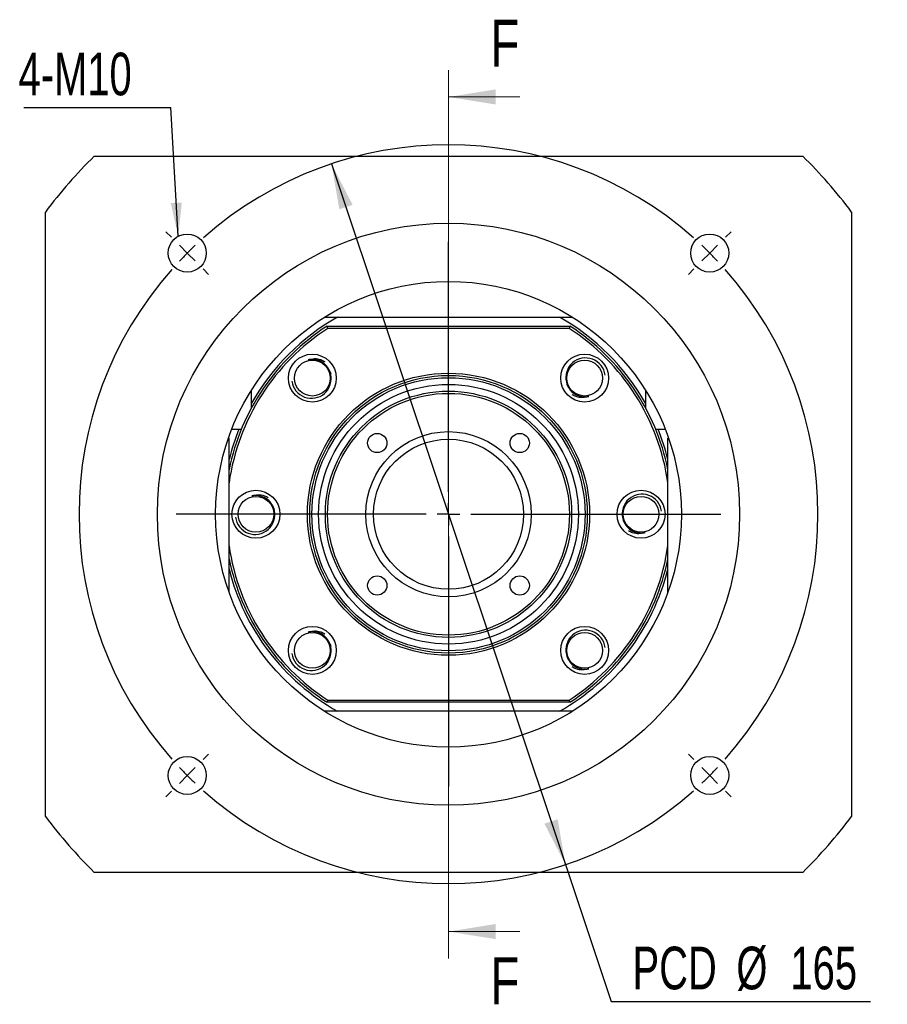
# Paper-space layout 'MBCS35-I' of a CAD drawing. Header units: millimetres. Extents: x 25 to 284, y 3 to 200.
# Tile 1 of 5: x 25 to 90, y 16 to 90. Entities that reach past the tile are written whole.
import ezdxf

# ---------------------------------------------------------------- set-up
doc = ezdxf.new("R2010")
doc.units = ezdxf.units.MM
doc.layers.add('圖層0', color=7, linetype='Continuous')
doc.styles.add('SLDTEXTSTYLE0', font='TXT', dxfattribs={"width": 0.7})
doc.styles.add('SLDTEXTSTYLE3', font='TXT', dxfattribs={"width": 0.75})
doc.dimstyles.new('SLDDIMSTYLE1', dxfattribs={"dimtxt": 3.389974, "dimasz": 2.5, "dimexe": 0, "dimexo": 0.0625, "dimgap": 0.847493, "dimtad": 0, "dimtih": 1, "dimtoh": 1, "dimlfac": 3, "dimrnd": 1e-09, "dimzin": 12, "dimdsep": 46, "dimtxsty": 'SLDTEXTSTYLE0', "dimsah": 1, "dimcen": 0, "dimadec": 0, "dimazin": 3, "dimtfac": 1, "dimtmove": 0, "dimatfit": 3, "dimfxl": 0, "dimfrac": 2, "dimtolj": 1, "dimtzin": 12, "dimarcsym": 0})
doc.dimstyles.new('SLDDIMSTYLE2', dxfattribs={"dimtxt": 0.18, "dimasz": 2.5, "dimexe": 0, "dimexo": 0.0625, "dimgap": 0, "dimtad": 0, "dimtih": 1, "dimtoh": 1, "dimdec": 0, "dimrnd": 1e-09, "dimzin": 0, "dimdsep": 46, "dimtxsty": 'Standard', "dimsah": 1, "dimcen": 0.09, "dimadec": 0, "dimazin": 0, "dimtfac": 2.5, "dimtdec": 0, "dimtofl": 0, "dimtmove": 0, "dimatfit": 3, "dimfxl": 0, "dimfrac": 2, "dimtolj": 1, "dimtzin": 0, "dimarcsym": 0})

# ---------------------------------------------------------------- blocks, each defined once
blk = doc.blocks.new('_D_40')
at = {"layer": '圖層0', "color": 7}
for p, q in [((48.158, 78.901), (65.571, 26.73)), ((65.571, 26.73), (68.975, 16.53)), ((68.975, 16.53), (88.278, 16.53))]:
    blk.add_line(p, q, dxfattribs=at)
for points in [[(48.158, 78.901), (48.737, 75.52), (49.726, 75.85)], [(65.571, 26.73), (64.992, 30.111), (64.003, 29.78)]]:
    blk.add_solid(points, dxfattribs=at)
at = {"layer": '圖層0', "color": 7, "char_height": 3.175, "attachment_point": 1, "style": 'SLDTEXTSTYLE0'}
for s, insert in [('PCD', (70.562, 20.623)), ('%%c', (78.294, 20.623)), ('165', (82.316, 20.623))]:
    blk.add_mtext(s, dxfattribs=dict(at, insert=insert))
blk = doc.blocks.new('SW_NOTE_8')
at = {"layer": '圖層0', "color": 0}
blk.add_line((-10.952, 0), (0, 0), dxfattribs=at)
at = {"layer": '圖層0', "color": 0, "insert": (-11.337, 4.074), "char_height": 3.175, "attachment_point": 1, "style": 'SLDTEXTSTYLE0'}
blk.add_mtext('4-M10', dxfattribs=at)
blk = doc.blocks.new('SW_CENTERMARKSYMBOL_18')
at = {"layer": '圖層0', "color": 0}
for p, q in [((0, 1.667), (0, 20.279)), ((0, 0), (0, 0.833)), ((-1.667, 0), (-20.279, 0)), ((0, 0), (-0.833, 0)), ((0, 0), (0, -0.833)), ((0, 0), (0.833, 0)), ((1.667, 0), (20.279, 0)), ((0, -1.667), (0, -20.279))]:
    blk.add_line(p, q, dxfattribs=at)
blk = doc.blocks.new('SW_CENTERMARKSYMBOL_19')
at = {"layer": '圖層0', "color": 0}
for p, q in [((-40.069, 1.179), (-40.482, 1.591)), ((1.179, 1.179), (1.591, 1.591)), ((-19.445, -17.779), (-19.445, 0.833)), ((-38.891, 0), (-39.48, 0.589)), ((-38.891, 0), (-38.302, -0.589)), ((0, 0), (-0.589, -0.589)), ((0, 0), (0.589, 0.589)), ((-37.712, -1.179), (-37.3, -1.591)), ((-1.179, -1.179), (-1.591, -1.591)), ((-19.445, -19.445), (-19.445, -18.612)), ((-21.112, -19.445), (-39.724, -19.445)), ((-19.445, -19.445), (-20.279, -19.445)), ((-19.445, -19.445), (-19.445, -20.279)), ((-19.445, -19.445), (-18.612, -19.445)), ((-17.779, -19.445), (0.833, -19.445)), ((-19.445, -21.112), (-19.445, -39.724)), ((-37.712, -37.712), (-37.3, -37.3)), ((-1.179, -37.712), (-1.591, -37.3)), ((-38.891, -38.891), (-38.302, -38.302)), ((0, -38.891), (-0.589, -38.302)), ((-38.891, -38.891), (-39.48, -39.48)), ((0, -38.891), (0.589, -39.48)), ((-40.069, -40.069), (-40.482, -40.482)), ((1.179, -40.069), (1.591, -40.482))]:
    blk.add_line(p, q, dxfattribs=at)
for start, end in [(48.47247, 131.52753), (135, 136.73624), (133.26376, 135), (45, 46.73624), (43.26376, 45), (138.47247, 221.52753), (318.47247, 41.52753), (223.26376, 225), (315, 316.73624), (225, 226.73624), (313.26376, 315), (228.47247, 311.52753)]:
    blk.add_arc((-19.445, -19.445), 27.5, start, end, dxfattribs=at)

psp = doc.layouts.new('MBCS35-I')

# ---------------------------------------------------------------- linework, layer by layer
at = {"color": 7, "linetype": 'Continuous', "lineweight": 18}
for p, q in [((56.8643, 85.8821), (56.8643, 19.7487)), ((62.1843, 83.8821), (56.8643, 83.8821)), ((62.1843, 21.7487), (56.8643, 21.7487))]:
    psp.add_line(p, q, dxfattribs=at)
at = {"color": 7, "linetype": 'Continuous', "lineweight": 25}
for p, q in [((30.4988, 79.482), (83.2297, 79.482)), ((26.8643, 30.3154), (26.8643, 75.3154)), ((86.8643, 75.3154), (86.8643, 30.3154)), ((47.6267, 67.4821), (48.6029, 67.4821)), ((48.6029, 67.4821), (65.1256, 67.4821)), ((65.1256, 67.4821), (66.1019, 67.4821)), ((47.8211, 66.8154), (65.9074, 66.8154)), ((65.8581, 66.6487), (47.8704, 66.6487)), ((48.1206, 63.216), (48.0747, 63.3935)), ((42.1976, 61.0767), (42.1976, 62.053)), ((71.5309, 62.053), (71.5309, 61.0767)), ((42.1976, 60.7316), (42.1976, 61.0767)), ((71.5309, 61.0767), (71.5309, 60.7316)), ((40.7294, 59.1487), (41.2678, 59.1487)), ((41.2678, 59.1487), (41.4478, 59.1487)), ((72.2807, 59.1487), (72.4607, 59.1487)), ((72.4607, 59.1487), (72.9991, 59.1487)), ((40.5309, 58.4821), (40.4834, 58.4821)), ((40.5309, 47.0131), (40.5309, 58.4821)), ((73.1976, 47.0131), (73.1976, 58.4821)), ((73.1976, 58.4821), (73.2451, 58.4821)), ((43.9225, 53.0808), (43.8766, 53.2583)), ((48.1206, 42.9456), (48.0747, 43.1231)), ((47.8704, 38.9821), (65.8581, 38.9821)), ((48.6029, 38.1487), (47.6267, 38.1487)), ((65.9074, 38.8154), (47.8211, 38.8154)), ((65.1256, 38.1487), (48.6029, 38.1487)), ((66.1019, 38.1487), (65.1256, 38.1487)), ((83.2297, 26.1487), (30.4988, 26.1487))]:
    psp.add_line(p, q, dxfattribs=at)
for centre, radius in [((56.8643, 52.8154), 21.6667), ((37.4188, 72.2608), 1.4167), ((76.3097, 72.2608), 1.4167), ((56.8643, 52.8154), 17.3333), ((46.7291, 62.9506), 1.7833), ((66.9995, 62.9506), 1.7833), ((46.7291, 62.9506), 1.3333), ((66.9995, 62.9506), 1.3333), ((56.8643, 52.8154), 10.5), ((56.8643, 52.8154), 10.3333), ((56.8643, 52.8154), 10.1667), ((56.8643, 52.8154), 9.6667), ((56.8643, 52.8154), 9.1667), ((56.8643, 52.8154), 9), ((56.8643, 52.8154), 6.15), ((51.561, 58.1187), 0.7167), ((62.1676, 58.1187), 0.7167), ((56.8643, 52.8154), 5.5833), ((42.5309, 52.8154), 1.7833), ((71.1976, 52.8154), 1.7833), ((42.5309, 52.8154), 1.3333), ((71.1976, 52.8154), 1.3333), ((51.561, 47.5121), 0.7167), ((62.1676, 47.5121), 0.7167), ((46.7291, 42.6802), 1.7833), ((46.7291, 42.6802), 1.3333), ((66.9995, 42.6802), 1.7833), ((66.9995, 42.6802), 1.3333), ((37.4188, 33.3699), 1.4167), ((76.3097, 33.3699), 1.4167)]:
    psp.add_circle(centre, radius, dxfattribs=at)
for centre, radius, start, end in [((56.8643, 52.8154), 37.5, 134.67461, 143.130102), ((56.8643, 52.8154), 37.5, 36.869898, 45.32539), ((56.8643, 52.8154), 16.8333, 119.391442, 150.608558), ((56.8643, 52.8154), 16.8333, 29.391442, 60.608558), ((56.8643, 52.8154), 16.6667, 122.85988, 168.521659), ((56.8643, 52.8154), 16.6667, 11.478341, 57.14012), ((56.8643, 52.8154), 16.5, 123.030152, 171.849462), ((56.8643, 52.8154), 16.5, 8.150538, 56.969848), ((67.0659, 62.9845), 1.4684, 7.348684, 193.486783), ((46.6626, 62.9166), 1.4684, 187.348684, 13.486783), ((56.8643, 52.8154), 16.8333, 157.899174, 166.000309), ((56.8643, 52.8154), 16.8333, 13.999691, 22.100826), ((71.264, 52.8493), 1.4684, 7.348684, 193.486802), ((42.4645, 52.7814), 1.4684, 187.348684, 13.486802), ((56.8643, 52.8154), 16.5, 188.150538, 236.969848), ((56.8643, 52.8154), 16.5, 303.030152, 351.849462), ((56.8643, 52.8154), 16.6667, 191.478341, 237.14012), ((56.8643, 52.8154), 16.6667, 302.85988, 348.521659), ((56.8643, 52.8154), 16.8333, 193.999691, 240.608558), ((56.8643, 52.8154), 16.8333, 299.391442, 346.000309), ((67.0659, 42.7142), 1.4684, 7.348684, 193.486783), ((46.6626, 42.6462), 1.4684, 187.348684, 13.486783), ((56.8643, 52.8154), 37.5, 216.869898, 225.32539), ((56.8643, 52.8154), 37.5, 314.67461, 323.130102)]:
    psp.add_arc(centre, radius, start, end, dxfattribs=at)
for points in [[(47.8704, 66.6487), (47.854, 66.7043), (47.8375, 66.7598), (47.8211, 66.8154)], [(65.9074, 66.8154), (65.891, 66.7598), (65.8746, 66.7043), (65.8581, 66.6487)], [(47.8704, 38.9821), (47.854, 38.9265), (47.8375, 38.8709), (47.8211, 38.8154)], [(65.9074, 38.8154), (65.891, 38.8709), (65.8746, 38.9265), (65.8581, 38.9821)]]:
    psp.add_open_spline(points, degree=3, dxfattribs=at)
for points, knots in [([(46.4205, 64.3121), (46.5741, 64.3508), (46.8836, 64.4288), (47.324, 64.3741), (47.5576, 64.2377), (47.6519, 64.1826)], [0, 0, 0, 0, 0.36985203, 0.74556942, 1, 1, 1, 1]), ([(48.0906, 63.2591), (48.05, 63.4381), (47.9741, 63.6081), (47.7626, 63.9068), (47.6269, 64.0351), (47.3172, 64.2298), (47.1421, 64.2963), (46.8746, 64.3419), (46.7835, 64.3486), (46.6005, 64.3437), (46.51, 64.3324), (46.4205, 64.3121)], [0, 0, 0, 0, 0.25, 0.25, 0.5, 0.5, 0.75, 0.75, 0.875, 0.875, 1, 1, 1, 1]), ([(65.6379, 62.6421), (65.6785, 62.4631), (65.7544, 62.2931), (65.966, 61.9944), (66.1016, 61.866), (66.4113, 61.6713), (66.5864, 61.6048), (66.8539, 61.5592), (66.945, 61.5526), (67.128, 61.5575), (67.2185, 61.5688), (67.308, 61.5891)], [0, 0, 0, 0, 0.25, 0.25, 0.5, 0.5, 0.75, 0.75, 0.875, 0.875, 1, 1, 1, 1]), ([(67.308, 61.5891), (67.1544, 61.5504), (66.8449, 61.4723), (66.4045, 61.527), (66.171, 61.6635), (66.0766, 61.7185)], [0, 0, 0, 0, 0.3698521, 0.7455695, 1, 1, 1, 1]), ([(42.2224, 54.1769), (42.3759, 54.2156), (42.6855, 54.2936), (43.1258, 54.2389), (43.3594, 54.1025), (43.4537, 54.0474)], [0, 0, 0, 0, 0.369852, 0.74557, 1, 1, 1, 1]), ([(43.8924, 53.1239), (43.8519, 53.3029), (43.7759, 53.4729), (43.5644, 53.7716), (43.4288, 53.8999), (43.119, 54.0946), (42.944, 54.1611), (42.6765, 54.2067), (42.5854, 54.2134), (42.4024, 54.2085), (42.3119, 54.1972), (42.2224, 54.1769)], [0, 0, 0, 0, 0.25, 0.25, 0.5, 0.5, 0.75, 0.75, 0.875, 0.875, 1, 1, 1, 1]), ([(69.8361, 52.5069), (69.8766, 52.3279), (69.9526, 52.1579), (70.1641, 51.8592), (70.2997, 51.7308), (70.6095, 51.5361), (70.7845, 51.4696), (71.052, 51.424), (71.1432, 51.4174), (71.3261, 51.4223), (71.4166, 51.4336), (71.5061, 51.4539)], [0, 0, 0, 0, 0.25, 0.25, 0.5, 0.5, 0.75, 0.75, 0.875, 0.875, 1, 1, 1, 1]), ([(71.5061, 51.4539), (71.3526, 51.4152), (71.0431, 51.3371), (70.6027, 51.3918), (70.3691, 51.5283), (70.2748, 51.5833)], [0, 0, 0, 0, 0.369852, 0.74557, 1, 1, 1, 1]), ([(46.4205, 44.0417), (46.5741, 44.0804), (46.8836, 44.1584), (47.324, 44.1037), (47.5576, 43.9673), (47.6519, 43.9122)], [0, 0, 0, 0, 0.3698521, 0.7455695, 1, 1, 1, 1]), ([(48.0906, 42.9887), (48.05, 43.1677), (47.9741, 43.3377), (47.7626, 43.6364), (47.6269, 43.7647), (47.3172, 43.9594), (47.1421, 44.0259), (46.8746, 44.0716), (46.7835, 44.0782), (46.6005, 44.0733), (46.51, 44.062), (46.4205, 44.0417)], [0, 0, 0, 0, 0.25, 0.25, 0.5, 0.5, 0.75, 0.75, 0.875, 0.875, 1, 1, 1, 1]), ([(65.6379, 42.3717), (65.6785, 42.1927), (65.7544, 42.0227), (65.966, 41.724), (66.1016, 41.5956), (66.4113, 41.4009), (66.5864, 41.3345), (66.8539, 41.2888), (66.945, 41.2822), (67.128, 41.2871), (67.2185, 41.2984), (67.308, 41.3187)], [0, 0, 0, 0, 0.25, 0.25, 0.5, 0.5, 0.75, 0.75, 0.875, 0.875, 1, 1, 1, 1]), ([(67.308, 41.3187), (67.1544, 41.28), (66.8449, 41.2019), (66.4045, 41.2566), (66.171, 41.3931), (66.0766, 41.4481)], [0, 0, 0, 0, 0.36985203, 0.74556942, 1, 1, 1, 1])]:
    psp.add_open_spline(points, degree=3, knots=knots, dxfattribs=at)
at = {"color": 7, "linetype": 'Continuous', "lineweight": 18}
for points in [[(56.8643, 83.8821), (60.3643, 83.3221), (60.3643, 84.4421)], [(56.8643, 21.7487), (60.3643, 21.1887), (60.3643, 22.3087)]]:
    psp.add_solid(points, dxfattribs=at)

# ---------------------------------------------------------------- block references
at = {"layer": '圖層0', "color": 7}
for name, p in [('SW_NOTE_8', (36.1965, 83.1068)), ('SW_CENTERMARKSYMBOL_19', (76.3097, 72.2608)), ('SW_CENTERMARKSYMBOL_18', (56.8643, 52.8154))]:
    psp.add_blockref(name, p, dxfattribs=at)

# ---------------------------------------------------------------- texts
at = {"color": 7, "linetype": 'Continuous', "char_height": 3.5, "attachment_point": 1, "style": 'SLDTEXTSTYLE3'}
for insert in [(59.993, 89.6342), (59.993, 19.8332)]:
    psp.add_mtext('F', dxfattribs=dict(at, insert=insert))

# ---------------------------------------------------------------- dimensions: what is measured, and where the dimension line sits
at = {"layer": '圖層0', "color": 7}
dim = psp.add_diameter_dim_2p(p1=(65.5705, 26.7299), p2=(48.158, 78.9008), text='PCD<>', dimstyle='SLDDIMSTYLE1', dxfattribs=at)
dim.commit()
dim.dimension.update_dxf_attribs({"geometry": '_D_40', "text_midpoint": (79.4199, 19.0675), "dimtype": 163})

# ---------------------------------------------------------------- leaders
psp.add_leader([(36.7463, 73.5077), (36.1965, 83.1068)], dimstyle='SLDDIMSTYLE2', dxfattribs=at)

doc.saveas('drawing.dxf')
